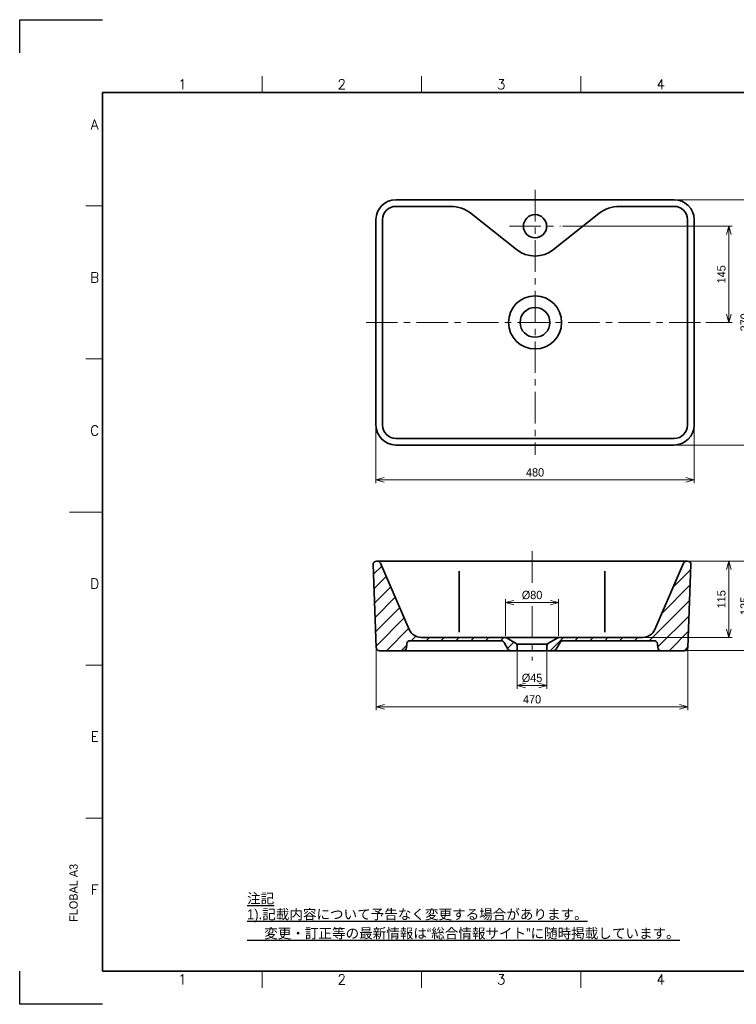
# Model space of a CAD drawing. Header units: millimetres. Extents: x 0 to 2100, y 0 to 1485.
# Tile 1 of 3: x 0 to 1081, y 0 to 1485. Entities that reach past the tile are written whole.
import ezdxf
from ezdxf.enums import TextEntityAlignment as Align

# ---------------------------------------------------------------- set-up
doc = ezdxf.new("R2010")
doc.units = ezdxf.units.MM
doc.header["$LTSCALE"] = 0.3
doc.linetypes.add('CENTER', pattern=[50.8, 31.75, -6.35, 6.35, -6.35])
for name, color, linetype, lineweight in [('HATCH @ 5', 54, 'Continuous', 9), ('TEXT', 7, 'Continuous', 25), ('中心線', 4, 'CENTER', 18), ('実線', 3, 'Continuous', 35), ('寸法', 2, 'Continuous', 18), ('寸法 @ 5', 2, 'Continuous', 18), ('細線', 7, 'Continuous', 18)]:
    doc.layers.add(name, color=color, linetype=linetype, lineweight=lineweight)
doc.styles.add('MS Pゴシック', font='txt')
doc.styles.add('Roman', font='romans.shx', dxfattribs={"bigfont": 'bigfont.shx'})
doc.dimstyles.new('MyDim S＝1：5', dxfattribs={"dimtxt": 2.5, "dimasz": 2.5, "dimexe": 1, "dimexo": 0.5, "dimgap": 1, "dimtad": 3, "dimdsep": 46, "dimtxsty": 'MS Pゴシック', "dimblk": 'OPEN30', "dimcen": 0, "dimclrd": 256, "dimclre": 256, "dimclrt": 256, "dimazin": 2, "dimtfac": 1, "dimtmove": 0, "dimatfit": 3, "dimldrblk": 'OPEN30', "dimfxl": 1, "dimlwd": 18, "dimlwe": 18, "dimarcsym": 0})

# ---------------------------------------------------------------- blocks, each defined once
blk = doc.blocks.new('_Open30')
at = {"color": 0, "lineweight": -2}
for p, q in [((-1, 0.27), (0, 0)), ((0, 0), (-1, -0.27)), ((0, 0), (-1, 0))]:
    blk.add_line(p, q, dxfattribs=at)
blk = doc.blocks.new('*D3')
at = {"layer": 'Defpoints', "color": 0}
for p in [(537.6, 873.5), (1017.6, 873.5), (1017.6, 791)]:
    blk.add_point(p, dxfattribs=at)
at = {"layer": '寸法', "lineweight": 18}
for p, q in [((537.6, 871), (537.6, 786)), ((1017.6, 871), (1017.6, 786)), ((550.1, 791), (1005.1, 791))]:
    blk.add_line(p, q, dxfattribs=at)
at = {"layer": '寸法', "lineweight": 18, "xscale": 12.5, "yscale": 12.5, "zscale": 12.5, "rotation": 180}
blk.add_blockref('_Open30', (537.6, 791), dxfattribs=at)
at = {"layer": '寸法', "lineweight": 18, "xscale": 12.5, "yscale": 12.5, "zscale": 12.5}
blk.add_blockref('_Open30', (1017.6, 791), dxfattribs=at)
at = {"layer": '寸法', "insert": (777.6, 802.2), "char_height": 12.5, "attachment_point": 5, "style": 'MS Pゴシック'}
blk.add_mtext('480', dxfattribs=at)
blk = doc.blocks.new('*D4')
at = {"layer": 'Defpoints', "color": 0}
for p in [(816.3, 1173.5), (1032.6, 1028.5), (1070.1, 1028.5)]:
    blk.add_point(p, dxfattribs=at)
at = {"layer": '寸法', "lineweight": 18}
for p, q in [((818.8, 1173.5), (1075.1, 1173.5)), ((1070.1, 1161), (1070.1, 1041)), ((1035.1, 1028.5), (1075.1, 1028.5))]:
    blk.add_line(p, q, dxfattribs=at)
at = {"layer": '寸法', "lineweight": 18, "xscale": 12.5, "yscale": 12.5, "zscale": 12.5}
for p, rotation in [((1070.1, 1173.5), 90), ((1070.1, 1028.5), 270)]:
    blk.add_blockref('_Open30', p, dxfattribs=dict(at, rotation=rotation))
at = {"layer": '寸法', "insert": (1058.8, 1101), "char_height": 12.5, "attachment_point": 5, "rotation": 90, "style": 'MS Pゴシック'}
blk.add_mtext('145', dxfattribs=at)
blk = doc.blocks.new('*D8')
at = {"layer": 'Defpoints', "color": 0}
for p in [(750.6, 533.4), (795.6, 533.4), (795.6, 480.9)]:
    blk.add_point(p, dxfattribs=at)
at = {"layer": '寸法', "lineweight": 18}
for p, q in [((750.6, 530.9), (750.6, 475.9)), ((795.6, 530.9), (795.6, 475.9)), ((763.1, 480.9), (783.1, 480.9))]:
    blk.add_line(p, q, dxfattribs=at)
at = {"layer": '寸法', "lineweight": 18, "xscale": 12.5, "yscale": 12.5, "zscale": 12.5, "rotation": 180}
blk.add_blockref('_Open30', (750.6, 480.9), dxfattribs=at)
at = {"layer": '寸法', "lineweight": 18, "xscale": 12.5, "yscale": 12.5, "zscale": 12.5}
blk.add_blockref('_Open30', (795.6, 480.9), dxfattribs=at)
at = {"layer": '寸法', "insert": (773.1, 492.1), "char_height": 12.5, "attachment_point": 5, "style": 'MS Pゴシック'}
blk.add_mtext('%%c45', dxfattribs=at)
blk = doc.blocks.new('*D10')
at = {"layer": 'Defpoints', "color": 0}
for p in [(537.9, 538.2), (1008.2, 538.2), (1008.2, 448.6)]:
    blk.add_point(p, dxfattribs=at)
at = {"layer": '寸法', "lineweight": 18}
for p, q in [((537.9, 535.7), (537.9, 443.6)), ((1008.2, 535.7), (1008.2, 443.6)), ((550.4, 448.6), (995.7, 448.6))]:
    blk.add_line(p, q, dxfattribs=at)
at = {"layer": '寸法', "lineweight": 18, "xscale": 12.5, "yscale": 12.5, "zscale": 12.5, "rotation": 180}
blk.add_blockref('_Open30', (537.9, 448.6), dxfattribs=at)
at = {"layer": '寸法', "lineweight": 18, "xscale": 12.5, "yscale": 12.5, "zscale": 12.5}
blk.add_blockref('_Open30', (1008.2, 448.6), dxfattribs=at)
at = {"layer": '寸法', "insert": (773.1, 459.9), "char_height": 12.5, "attachment_point": 5, "style": 'MS Pゴシック'}
blk.add_mtext('470', dxfattribs=at)
blk = doc.blocks.new('*D11')
at = {"layer": 'Defpoints', "color": 0}
for p in [(733, 605.9), (733, 553), (813.2, 553)]:
    blk.add_point(p, dxfattribs=at)
at = {"layer": '寸法', "lineweight": 18}
for p, q in [((733, 555.5), (733, 610.9)), ((813.2, 555.5), (813.2, 610.9)), ((800.7, 605.9), (745.5, 605.9))]:
    blk.add_line(p, q, dxfattribs=at)
at = {"layer": '寸法', "lineweight": 18, "xscale": 12.5, "yscale": 12.5, "zscale": 12.5, "rotation": 180}
blk.add_blockref('_Open30', (733, 605.9), dxfattribs=at)
at = {"layer": '寸法', "lineweight": 18, "xscale": 12.5, "yscale": 12.5, "zscale": 12.5}
blk.add_blockref('_Open30', (813.2, 605.9), dxfattribs=at)
at = {"layer": '寸法', "insert": (773.1, 617.1), "char_height": 12.5, "attachment_point": 5, "style": 'MS Pゴシック'}
blk.add_mtext('%%c80', dxfattribs=at)
blk = doc.blocks.new('*D12')
at = {"layer": 'Defpoints', "color": 0}
for p in [(987.6, 1213.5), (987.6, 843.5), (1105.1, 843.5)]:
    blk.add_point(p, dxfattribs=at)
at = {"layer": '寸法', "lineweight": 18}
for p, q in [((990.1, 1213.5), (1110.1, 1213.5)), ((1105.1, 1201), (1105.1, 856)), ((990.1, 843.5), (1110.1, 843.5))]:
    blk.add_line(p, q, dxfattribs=at)
at = {"layer": '寸法', "lineweight": 18, "xscale": 12.5, "yscale": 12.5, "zscale": 12.5}
for p, rotation in [((1105.1, 1213.5), 90), ((1105.1, 843.5), 270)]:
    blk.add_blockref('_Open30', p, dxfattribs=dict(at, rotation=rotation))
at = {"layer": '寸法', "insert": (1093.8, 1028.5), "char_height": 12.5, "attachment_point": 5, "rotation": 90, "style": 'MS Pゴシック'}
blk.add_mtext('370', dxfattribs=at)
blk = doc.blocks.new('*D13')
at = {"layer": 'Defpoints', "color": 0}
for p in [(1007.9, 668.4), (940, 553.4), (1070.1, 553.4)]:
    blk.add_point(p, dxfattribs=at)
at = {"layer": '寸法', "lineweight": 18}
for p, q in [((1010.4, 668.4), (1075.1, 668.4)), ((1070.1, 655.9), (1070.1, 565.9)), ((942.5, 553.4), (1075.1, 553.4))]:
    blk.add_line(p, q, dxfattribs=at)
at = {"layer": '寸法', "lineweight": 18, "xscale": 12.5, "yscale": 12.5, "zscale": 12.5}
for p, rotation in [((1070.1, 668.4), 90), ((1070.1, 553.4), 270)]:
    blk.add_blockref('_Open30', p, dxfattribs=dict(at, rotation=rotation))
at = {"layer": '寸法', "insert": (1058.8, 610.9), "char_height": 12.5, "attachment_point": 5, "rotation": 90, "style": 'MS Pゴシック'}
blk.add_mtext('115', dxfattribs=at)
blk = doc.blocks.new('*D14')
at = {"layer": 'Defpoints', "color": 0}
for p in [(1007.9, 668.4), (1003.3, 533.4), (1105.1, 533.4)]:
    blk.add_point(p, dxfattribs=at)
at = {"layer": '寸法', "lineweight": 18}
for p, q in [((1010.4, 668.4), (1110.1, 668.4)), ((1105.1, 655.9), (1105.1, 545.9)), ((1005.8, 533.4), (1110.1, 533.4))]:
    blk.add_line(p, q, dxfattribs=at)
at = {"layer": '寸法', "lineweight": 18, "xscale": 12.5, "yscale": 12.5, "zscale": 12.5}
for p, rotation in [((1105.1, 668.4), 90), ((1105.1, 533.4), 270)]:
    blk.add_blockref('_Open30', p, dxfattribs=dict(at, rotation=rotation))
at = {"layer": '寸法', "insert": (1093.8, 600.9), "char_height": 12.5, "attachment_point": 5, "rotation": 90, "style": 'MS Pゴシック'}
blk.add_mtext('135', dxfattribs=at)

msp = doc.modelspace()

# ---------------------------------------------------------------- hatches: boundary and pattern name
at = {"layer": 'HATCH @ 5'}
h = msp.add_hatch(dxfattribs=at)
h.set_pattern_fill('ANSI31', color=256)
h.set_pattern_definition([(45, (0, 69.805), (-11.22532, 11.22532), [])])
h.paths.add_polyline_path([(587.842, 565.377), (587.842, 565.377), (544.384, 665.345, 0.34116901), (539.029, 668.291, 0.47160017), (533.262, 663.164), (537.892, 538.164, 0.40333374), (542.888, 533.351), (578.519, 533.351, 0.38900267), (583.5, 537.917), (584.014, 543.784, -0.38900267), (588.995, 548.351), (726.523, 548.351, -0.26792751), (730.853, 545.851), (736.627, 535.85, 0.26792751), (740.957, 533.351), (750.57, 533.351), (750.57, 540.449, 0.26914265), (748.051, 544.79), (735.373, 552.035, 0.13043541), (730.414, 553.351), (606.184, 553.351, -0.29860859)])
h.paths.add_polyline_path([(1012.878, 663.167, 0.42501936), (1007.881, 668.351), (1006.342, 668.351, 0.29865577), (1001.756, 665.343), (958.298, 565.377, -0.29860859), (939.956, 553.351), (815.726, 553.351, 0.13060499), (810.761, 552.031), (798.089, 544.79, 0.26914265), (795.57, 540.449), (795.57, 533.351), (805.183, 533.351, 0.2679709), (809.514, 535.851), (815.287, 545.85, -0.2679709), (819.617, 548.351), (957.145, 548.351, -0.38875478), (962.126, 543.789), (962.64, 537.913, 0.38875478), (967.621, 533.351), (1003.252, 533.351, 0.4034897), (1008.248, 538.167)])

# ---------------------------------------------------------------- linework, layer by layer
at = {"layer": 'Defpoints'}
for p, q in [((0, 1485), (125, 1485)), ((0, 1435), (0, 1485)), ((0, 0), (0, 50)), ((125, 0), (0, 0))]:
    msp.add_line(p, q, dxfattribs=at)
at = {"layer": '中心線', "ltscale": 5}
for p, q in [((777.577, 1228.495), (777.577, 828.495)), ((738.904, 1173.495), (816.251, 1173.495)), ((522.577, 1028.495), (1032.577, 1028.495)), ((773.07, 683.351), (773.07, 629.205)), ((773.07, 600.285), (773.07, 518.351))]:
    msp.add_line(p, q, dxfattribs=at)
at = {"layer": '実線'}
for p, q in [((1990, 1375), (125, 1375)), ((125, 50), (125, 1375)), ((1990, 50), (125, 50))]:
    msp.add_line(p, q, dxfattribs=at)
at = {"layer": '実線', "ltscale": 5}
for p, q in [((567.577, 1213.495), (987.577, 1213.495)), ((567.577, 1203.495), (650.116, 1203.495)), ((905.038, 1203.495), (987.577, 1203.495)), ((681.242, 1192.625), (749.564, 1138.278)), ((873.912, 1192.625), (805.591, 1138.278)), ((537.577, 1183.495), (537.577, 873.495)), ((547.577, 1183.495), (547.577, 873.495)), ((1007.577, 1183.495), (1007.577, 873.495)), ((1017.577, 1183.495), (1017.577, 873.495)), ((567.577, 853.495), (987.577, 853.495)), ((567.577, 843.495), (987.577, 843.495)), ((538.259, 668.351), (1007.881, 668.351)), ((533.262, 663.166), (537.892, 538.166)), ((544.384, 665.344), (587.842, 565.377)), ((1001.756, 665.344), (958.298, 565.377)), ((1012.878, 663.166), (1008.248, 538.166)), ((663.07, 653.157), (663.07, 561.389)), ((883.07, 653.157), (883.07, 561.389)), ((606.184, 553.351), (939.956, 553.351)), ((735.376, 552.033), (748.051, 544.79)), ((810.764, 552.033), (798.089, 544.79)), ((584.014, 543.786), (583.5, 537.915)), ((588.995, 548.351), (726.523, 548.351)), ((730.853, 545.851), (736.627, 535.851)), ((750.57, 543.351), (795.57, 543.351)), ((750.57, 540.449), (750.57, 533.351)), ((795.57, 540.449), (795.57, 533.351)), ((815.287, 545.851), (809.513, 535.851)), ((957.145, 548.351), (819.617, 548.351)), ((962.126, 543.786), (962.64, 537.915)), ((542.888, 533.351), (1003.252, 533.351))]:
    msp.add_line(p, q, dxfattribs=at)
for centre, radius, start, end in [((567.577, 1183.495), 30, 89.999997, 179.999995), ((567.577, 1183.495), 20, 89.999997, 179.999995), ((650.116, 1153.495), 50, 51.499105, 89.999997), ((905.038, 1153.495), 50, 89.999997, 128.50089), ((987.577, 1183.495), 30, 0, 89.999997), ((987.577, 1183.495), 20, 0, 89.999997), ((777.577, 1173.495), 17.5, 0, 359.99999), ((777.577, 1173.495), 45, 231.499108, 308.500897), ((777.577, 1028.495), 40, 0, 359.99999), ((777.577, 1028.495), 22.5, 0, 359.99999), ((567.577, 873.495), 30, 180.000005, 270.000003), ((567.577, 873.495), 20, 180.000005, 270.000003), ((987.577, 873.495), 30, 270.000003, 0), ((987.577, 873.495), 20, 270.000003, 0), ((538.259, 663.351), 5, 89.999997, 182.121091), ((539.798, 663.351), 5, 23.495692, 89.999997), ((1006.342, 663.351), 5, 89.999997, 156.504303), ((1007.881, 663.351), 5, 357.878904, 89.999997), ((606.184, 573.351), 20, 203.495697, 270.000003), ((939.956, 573.351), 20, 270.000003, 336.504308), ((730.414, 543.351), 10, 60.255117, 89.999997), ((815.726, 543.351), 10, 89.999997, 119.744878), ((542.888, 538.351), 5, 182.121101, 270.000003), ((578.519, 538.351), 5, 270.000003, 355), ((588.995, 543.351), 5, 89.999997, 174.999995), ((726.523, 543.351), 5, 29.999999, 89.999997), ((740.957, 538.351), 5, 210.000004, 270.000003), ((745.57, 540.449), 5, 0, 60.255117), ((800.57, 540.449), 5, 119.744878, 179.999995), ((805.183, 538.351), 5, 270.000003, 330.000001), ((819.617, 543.351), 5, 89.999997, 149.999996), ((957.145, 543.351), 5, 5, 89.999997), ((967.621, 538.351), 5, 185.000005, 270.000003), ((1003.252, 538.351), 5, 270.000003, 357.878904)]:
    msp.add_arc(centre, radius, start, end, dxfattribs=at)
at = {"layer": '細線'}
for p, q in [((365.625, 1375), (365.625, 1400)), ((606.25, 1375), (606.25, 1400)), ((846.875, 1375), (846.875, 1400)), ((125, 1204.167), (100, 1204.167)), ((125, 973.333), (100, 973.333)), ((125, 742.5), (75, 742.5)), ((125, 742.5), (100, 742.5)), ((125, 511.667), (100, 511.667)), ((125, 280.833), (100, 280.833)), ((365.625, 50), (365.625, 25)), ((606.25, 50), (606.25, 25)), ((846.875, 50), (846.875, 25))]:
    msp.add_line(p, q, dxfattribs=at)

# ---------------------------------------------------------------- texts
at = {"layer": 'TEXT', "style": 'Roman'}
for s, p in [('1', (245.312, 1380)), ('2', (485.938, 1380)), ('3', (726.562, 1380)), ('4', (967.188, 1380)), ('A', (113.036, 1319.583)), ('B', (113.262, 1088.75)), ('C', (113.262, 857.917)), ('D', (113.262, 627.083)), ('E', (113.262, 396.25)), ('F', (113.262, 165.417)), ('1', (245.312, 30.1)), ('2', (485.938, 30.1)), ('3', (726.562, 30.1)), ('4', (967.188, 30.1))]:
    msp.add_text(s, height=15, dxfattribs=at).set_placement(p, align=Align.CENTER)
at = {"layer": 'TEXT', "style": 'MS Pゴシック'}
msp.add_text('FLOBAL A3', height=12.5, rotation=90, dxfattribs=at).set_placement((87.5, 124.479))
at = {"layer": 'TEXT', "char_height": 15, "attachment_point": 4, "style": 'MS Pゴシック'}
for s, insert, width in [('{\\L注記}', (343.052, 158.899), 386.2296), ('{\\L1).記載内容について予告なく変更する場合があります。}', (343.052, 133.496), 667.02564), ('{\\L\u3000 変更・訂正等の最新情報は“総合情報サイト”に随時掲載しています。}', (343.052, 106.196), 667.32734)]:
    msp.add_mtext(s, dxfattribs=dict(at, insert=insert, width=width))

# ---------------------------------------------------------------- dimensions: what is measured, and where the dimension line sits
at = {"layer": '寸法 @ 5'}
dim = msp.add_linear_dim(base=(1105.077, 843.495), p1=(987.577, 1213.495), p2=(987.577, 843.495), angle=90, dimstyle='MyDim S＝1：5', override={"dimscale": 5, "dimtix": 0, "dimtofl": 1, "dimtmove": 0, "dimatfit": 3}, dxfattribs=at)
dim.commit()
dim.dimension.update_dxf_attribs({"geometry": '*D12', "text_midpoint": (1105.077, 1028.495), "dimtype": 128})
for base, p1, p2, picture, middle in [((1070.077, 1028.495), (816.251, 1173.495), (1032.577, 1028.495), '*D4', (1058.827, 1100.995)), ((1070.077, 553.351), (1007.881, 668.351), (939.956, 553.351), '*D13', (1058.827, 610.851)), ((1105.077, 533.351), (1007.881, 668.351), (1003.252, 533.351), '*D14', (1093.827, 600.851))]:
    dim = msp.add_linear_dim(base=base, p1=p1, p2=p2, angle=90, dimstyle='MyDim S＝1：5', override={"dimscale": 5, "dimtix": 0, "dimtofl": 1, "dimtmove": 0, "dimatfit": 3}, dxfattribs=at)
    dim.commit()
    dim.dimension.update_dxf_attribs({"geometry": picture, "text_midpoint": middle})
for base, p1, p2, override, picture, middle in [((1017.577, 790.995), (537.577, 873.495), (1017.577, 873.495), {"dimscale": 5, "dimtix": 0, "dimtofl": 1, "dimtmove": 0, "dimatfit": 3}, '*D3', (777.577, 802.245)), ((1008.248, 448.632), (537.892, 538.166), (1008.248, 538.166), {"dimscale": 5, "dimdec": 0, "dimtix": 0, "dimtofl": 1, "dimtmove": 0, "dimatfit": 3}, '*D10', (773.07, 459.882))]:
    dim = msp.add_linear_dim(base=base, p1=p1, p2=p2, dimstyle='MyDim S＝1：5', override=override, dxfattribs=at)
    dim.commit()
    dim.dimension.update_dxf_attribs({"geometry": picture, "text_midpoint": middle})
for base, p1, p2, override, picture, middle in [((732.981, 605.851), (813.159, 553.016), (732.981, 553.016), {"dimscale": 5, "dimdec": 0, "dimtix": 0, "dimtofl": 1, "dimtmove": 0, "dimatfit": 3}, '*D11', (773.07, 617.101)), ((795.57, 480.851), (750.57, 533.351), (795.57, 533.351), {"dimscale": 5, "dimtix": 0, "dimtofl": 1, "dimtmove": 0, "dimatfit": 3}, '*D8', (773.07, 492.101))]:
    dim = msp.add_linear_dim(base=base, p1=p1, p2=p2, text='%%c<>', dimstyle='MyDim S＝1：5', override=override, dxfattribs=at)
    dim.commit()
    dim.dimension.update_dxf_attribs({"geometry": picture, "text_midpoint": middle})

doc.saveas('drawing.dxf')
